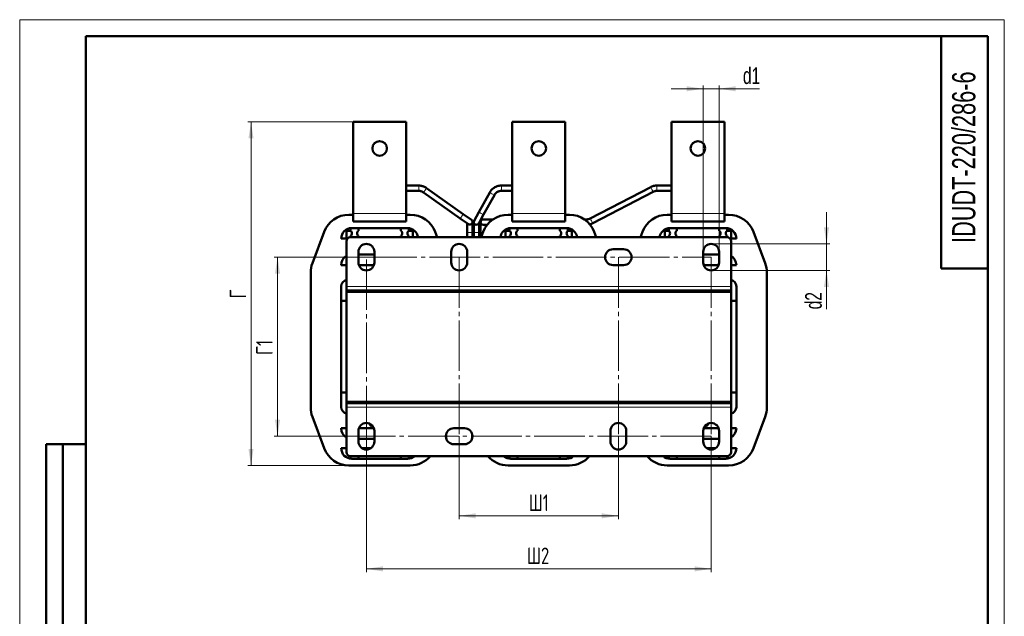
# Model space of a CAD drawing. Header units: millimetres. Extents: x 0 to 743, y 0 to 1050.
# Tile 2 of 2: x 0 to 743, y 600 to 1050. Entities that reach past the tile are written whole.
import ezdxf

# ---------------------------------------------------------------- set-up
doc = ezdxf.new("R2010")
doc.units = ezdxf.units.MM
doc.header["$LTSCALE"] = 2.5
doc.linetypes.add('SLD-Осевая', pattern=[19.05, 15.24, -1.27, 1.27, -1.27])
doc.linetypes.add('SLD-Сплошная', pattern=[0])
doc.styles.add('SLDTEXTSTYLE0', font='TXT', dxfattribs={"width": 0.7})
doc.styles.add('SLDTEXTSTYLE1', font='TXT', dxfattribs={"width": 0.7, "bigfont": 'bigfont'})
doc.dimstyles.new('SLDDIMSTYLE0', dxfattribs={"dimtxt": 12.5, "dimasz": 12.5, "dimexe": 0, "dimexo": 0.0625, "dimgap": 3.125, "dimtad": 2, "dimdec": 1, "dimrnd": 1e-09, "dimzin": 12, "dimdsep": 46, "dimtxsty": 'SLDTEXTSTYLE0', "dimsah": 1, "dimcen": 0.09, "dimadec": 0, "dimazin": 3, "dimtfac": 1, "dimtdec": 3, "dimtofl": 0, "dimtmove": 0, "dimatfit": 3, "dimfxl": 0, "dimfrac": 2, "dimtolj": 1, "dimtzin": 12, "dimarcsym": 0})
doc.dimstyles.new('SLDDIMSTYLE1', dxfattribs={"dimtxt": 12.5, "dimasz": 12.5, "dimexe": 0, "dimexo": 0.0625, "dimgap": 3.125, "dimtad": 2, "dimdec": 1, "dimrnd": 1e-09, "dimzin": 12, "dimdsep": 46, "dimtxsty": 'SLDTEXTSTYLE0', "dimsah": 1, "dimcen": 0.09, "dimadec": 0, "dimazin": 3, "dimtfac": 1, "dimtdec": 3, "dimtmove": 0, "dimatfit": 0, "dimfxl": 0, "dimfrac": 2, "dimtolj": 1, "dimtzin": 12, "dimarcsym": 0})

# ---------------------------------------------------------------- blocks, each defined once
blk = doc.blocks.new('_D_2')
at = {"color": 7, "linetype": 'SLD-Сплошная', "lineweight": 0}
for p, q in [((261.41, 870.93), (191.94, 870.93)), ((194.44, 735.93), (194.44, 870.93)), ((261.41, 735.93), (191.94, 735.93))]:
    blk.add_line(p, q, dxfattribs=at)
at = {"color": 7, "linetype": 'SLD-Сплошная', "lineweight": 18}
for points in [[(194.44, 870.93), (192.51, 858.43), (196.36, 858.43)], [(194.44, 735.93), (196.36, 748.43), (192.51, 748.43)]]:
    blk.add_solid(points, dxfattribs=at)
at = {"color": 7, "linetype": 'SLD-Сплошная', "lineweight": 18, "insert": (178.32, 797.21), "char_height": 12.5, "attachment_point": 1, "rotation": 90, "style": 'SLDTEXTSTYLE1'}
blk.add_mtext('Г1', dxfattribs=at)
blk = doc.blocks.new('_D_3')
at = {"color": 7, "linetype": 'SLD-Сплошная', "lineweight": 0}
for p, q in [((261.44, 735.9), (261.44, 633.43)), ((521.44, 735.9), (521.44, 633.43)), ((261.44, 635.93), (521.44, 635.93))]:
    blk.add_line(p, q, dxfattribs=at)
at = {"color": 7, "linetype": 'SLD-Сплошная', "lineweight": 18}
for points in [[(261.44, 635.93), (273.94, 634), (273.94, 637.85)], [(521.44, 635.93), (508.94, 637.85), (508.94, 634)]]:
    blk.add_solid(points, dxfattribs=at)
at = {"color": 7, "linetype": 'SLD-Сплошная', "lineweight": 18, "insert": (382.55, 652.04), "char_height": 12.5, "attachment_point": 1, "style": 'SLDTEXTSTYLE1'}
blk.add_mtext('Ш2', dxfattribs=at)
blk = doc.blocks.new('_D_4')
at = {"color": 7, "linetype": 'SLD-Сплошная', "lineweight": 0}
for p, q in [((331.44, 735.9), (331.44, 673.43)), ((451.44, 735.9), (451.44, 673.43)), ((331.44, 675.93), (451.44, 675.93))]:
    blk.add_line(p, q, dxfattribs=at)
at = {"color": 7, "linetype": 'SLD-Сплошная', "lineweight": 18}
for points in [[(331.44, 675.93), (343.94, 674), (343.94, 677.85)], [(451.44, 675.93), (438.94, 677.85), (438.94, 674)]]:
    blk.add_solid(points, dxfattribs=at)
at = {"color": 7, "linetype": 'SLD-Сплошная', "lineweight": 18, "insert": (383.89, 692.04), "char_height": 12.5, "attachment_point": 1, "style": 'SLDTEXTSTYLE1'}
blk.add_mtext('Ш1', dxfattribs=at)
blk = doc.blocks.new('_D_5')
at = {"color": 7, "linetype": 'SLD-Сплошная', "lineweight": 0}
for p, q in [((251.41, 972.93), (171.94, 972.93)), ((174.44, 713.93), (174.44, 972.93)), ((248.27, 713.93), (171.94, 713.93))]:
    blk.add_line(p, q, dxfattribs=at)
at = {"color": 7, "linetype": 'SLD-Сплошная', "lineweight": 18}
for points in [[(174.44, 972.93), (172.51, 960.43), (176.36, 960.43)], [(174.44, 713.93), (176.36, 726.43), (172.51, 726.43)]]:
    blk.add_solid(points, dxfattribs=at)
at = {"color": 7, "linetype": 'SLD-Сплошная', "lineweight": 18, "insert": (158.32, 839.88), "char_height": 12.5, "attachment_point": 1, "rotation": 90, "style": 'SLDTEXTSTYLE1'}
blk.add_mtext('Г', dxfattribs=at)
blk = doc.blocks.new('_D_6')
at = {"color": 7, "linetype": 'SLD-Сплошная', "lineweight": 0}
for p, q in [((515.44, 997.93), (491.4, 997.93)), ((515.44, 874.95), (515.44, 1000.43)), ((515.44, 997.93), (527.44, 997.93)), ((527.44, 874.95), (527.44, 1000.43)), ((527.44, 997.93), (557.83, 997.93))]:
    blk.add_line(p, q, dxfattribs=at)
at = {"color": 7, "linetype": 'SLD-Сплошная', "lineweight": 18}
for points in [[(515.44, 997.93), (502.94, 999.85), (502.94, 996)], [(527.44, 997.93), (539.94, 996), (539.94, 999.85)]]:
    blk.add_solid(points, dxfattribs=at)
at = {"color": 7, "linetype": 'SLD-Сплошная', "lineweight": 18, "insert": (545.4, 1014.04), "char_height": 12.5, "attachment_point": 1, "style": 'SLDTEXTSTYLE0'}
blk.add_mtext('d1', dxfattribs=at)
blk = doc.blocks.new('_D_7')
at = {"color": 7, "linetype": 'SLD-Сплошная', "lineweight": 0}
for p, q in [((608.44, 880.93), (608.44, 904.96)), ((521.46, 880.93), (610.94, 880.93)), ((608.44, 860.93), (608.44, 880.93)), ((521.46, 860.93), (610.94, 860.93)), ((608.44, 860.93), (608.44, 831.62))]:
    blk.add_line(p, q, dxfattribs=at)
at = {"color": 7, "linetype": 'SLD-Сплошная', "lineweight": 18}
for points in [[(608.44, 880.93), (610.36, 893.43), (606.51, 893.43)], [(608.44, 860.93), (606.51, 848.43), (610.36, 848.43)]]:
    blk.add_solid(points, dxfattribs=at)
at = {"color": 7, "linetype": 'SLD-Сплошная', "lineweight": 18, "insert": (592.32, 831.62), "char_height": 12.5, "attachment_point": 1, "rotation": 90, "style": 'SLDTEXTSTYLE0'}
blk.add_mtext('d2', dxfattribs=at)

msp = doc.modelspace()

# ---------------------------------------------------------------- linework, layer by layer
at = {"color": 7, "linetype": 'SLD-Сплошная', "lineweight": 18}
for p, q in [((0, 1050), (742.5, 1050)), ((0, 1050), (0, 0)), ((742.5, 1050), (742.5, 0))]:
    msp.add_line(p, q, dxfattribs=at)
at = {"color": 7, "linetype": 'SLD-Сплошная', "lineweight": 50}
for p, q in [((50, 1037.5), (50, 12.5)), ((730, 1037.5), (50, 1037.5)), ((50, 1037.5), (50, 12.5)), ((695, 1037.5), (695, 862.5)), ((730, 12.5), (730, 1037.5)), ((251.44, 972.93), (291.44, 972.93)), ((251.44, 903.93), (251.44, 972.93)), ((291.44, 972.93), (291.44, 903.93)), ((371.44, 903.93), (371.44, 972.93)), ((371.44, 972.93), (411.44, 972.93)), ((411.44, 972.93), (411.44, 903.93)), ((491.44, 903.93), (491.44, 972.93)), ((491.44, 972.93), (531.44, 972.93)), ((531.44, 972.93), (531.44, 903.93)), ((300.93, 924.93), (291.44, 924.93)), ((291.44, 920.93), (300.93, 920.93)), ((300.93, 924.93), (300.93, 924.92)), ((334.41, 903.47), (306.72, 923.08)), ((371.44, 924.93), (363.23, 924.93)), ((363.23, 924.92), (363.23, 924.93)), ((363.23, 920.93), (371.44, 920.93)), ((475.82, 923.79), (430.3, 900.11)), ((491.44, 924.93), (480.45, 924.93)), ((480.45, 920.93), (491.44, 920.93)), ((304.41, 919.82), (332.09, 900.21)), ((354.46, 919.74), (346.32, 904.92)), ((349.83, 903), (357.96, 917.82)), ((432.15, 896.56), (477.67, 920.25)), ((251.44, 902.93), (248.3, 902.93)), ((251.44, 897.93), (251.44, 903.93)), ((291.44, 897.93), (291.44, 903.93)), ((294.58, 902.93), (291.44, 902.93)), ((332.09, 900.21), (338.33, 895.79)), ((340.64, 899.06), (334.41, 903.47)), ((346.32, 904.92), (342.73, 898.39)), ((346.24, 896.46), (349.83, 903)), ((357, 899.43), (349.48, 899.43)), ((371.44, 902.93), (368.3, 902.93)), ((371.44, 897.93), (371.44, 903.93)), ((411.44, 897.93), (411.44, 903.93)), ((414.58, 902.93), (411.44, 902.93)), ((427.52, 899.43), (425.88, 899.43)), ((491.44, 902.93), (488.3, 902.93)), ((491.44, 897.93), (491.44, 903.93)), ((531.44, 897.93), (531.44, 903.93)), ((534.58, 902.93), (531.44, 902.93)), ((249.44, 891.92), (249.44, 890.92)), ((250.44, 892.93), (292.44, 892.93)), ((250.44, 892.92), (254.44, 892.92)), ((251.44, 897.93), (291.44, 897.93)), ((251.44, 892.93), (251.44, 892.92)), ((255.44, 891.92), (255.44, 890.92)), ((287.44, 891.92), (287.44, 890.92)), ((292.44, 892.92), (288.44, 892.92)), ((291.44, 892.93), (291.44, 892.92)), ((293.44, 890.92), (293.44, 891.92)), ((337.48, 896.39), (337.48, 889.43)), ((341.48, 889.43), (341.48, 897.43)), ((342.48, 897.43), (342.48, 889.43)), ((346.48, 889.43), (346.48, 896.91)), ((347.48, 897.43), (347.48, 889.43)), ((349.48, 895.43), (352.69, 895.43)), ((351.48, 893.76), (351.48, 895.43)), ((369.44, 891.92), (369.44, 890.92)), ((370.44, 892.93), (412.44, 892.93)), ((370.44, 892.92), (374.44, 892.92)), ((371.44, 897.93), (411.44, 897.93)), ((371.44, 892.93), (371.44, 892.92)), ((375.44, 891.92), (375.44, 890.92)), ((407.44, 891.92), (407.44, 890.92)), ((412.44, 892.92), (408.44, 892.92)), ((411.44, 892.93), (411.44, 892.92)), ((413.44, 890.92), (413.44, 891.92)), ((489.44, 891.92), (489.44, 890.92)), ((490.44, 892.93), (532.44, 892.93)), ((490.44, 892.92), (494.44, 892.92)), ((491.44, 897.93), (531.44, 897.93)), ((491.44, 892.93), (491.44, 892.92)), ((495.44, 891.92), (495.44, 890.92)), ((527.44, 891.92), (527.44, 890.92)), ((532.44, 892.92), (528.44, 892.92)), ((531.44, 892.93), (531.44, 892.92)), ((533.44, 890.92), (533.44, 891.92)), ((229.57, 889.95), (220.71, 866.32)), ((247.2, 884.93), (242.44, 884.93)), ((246.44, 890.68), (249.72, 890.68)), ((246.44, 884.93), (246.44, 890.68)), ((249.44, 886.94), (249.44, 885.94)), ((249.44, 885.93), (533.44, 885.93)), ((255.44, 886.94), (255.44, 885.94)), ((287.44, 886.94), (287.44, 885.94)), ((293.16, 890.68), (296.44, 890.68)), ((293.44, 885.94), (293.44, 886.94)), ((296.44, 890.68), (296.44, 885.93)), ((314.81, 885.93), (313.3, 889.95)), ((337.48, 889.43), (337.48, 885.93)), ((341.48, 885.93), (341.48, 889.43)), ((342.48, 889.43), (342.48, 885.93)), ((346.48, 885.93), (346.48, 889.43)), ((347.48, 889.43), (347.48, 885.93)), ((349.57, 889.95), (348.06, 885.93)), ((366.44, 890.68), (369.72, 890.68)), ((366.44, 885.93), (366.44, 890.68)), ((369.44, 886.94), (369.44, 885.94)), ((375.44, 886.94), (375.44, 885.94)), ((407.44, 886.94), (407.44, 885.94)), ((413.16, 890.68), (416.44, 890.68)), ((413.44, 885.94), (413.44, 886.94)), ((416.44, 890.68), (416.44, 885.93)), ((434.81, 885.93), (433.3, 889.95)), ((469.57, 889.95), (468.06, 885.93)), ((486.44, 890.68), (489.72, 890.68)), ((486.44, 885.93), (486.44, 890.68)), ((489.44, 886.94), (489.44, 885.94)), ((495.44, 886.94), (495.44, 885.94)), ((527.44, 886.94), (527.44, 885.94)), ((533.16, 890.68), (536.44, 890.68)), ((533.44, 885.94), (533.44, 886.94)), ((540.44, 884.93), (535.67, 884.93)), ((536.44, 890.68), (536.44, 884.93)), ((562.16, 866.32), (553.3, 889.95)), ((246.44, 882.93), (246.44, 848.93)), ((455.44, 876.93), (447.44, 876.93)), ((536.44, 882.93), (536.44, 848.93)), ((255.44, 874.93), (255.44, 866.93)), ((255.44, 872.93), (267.44, 872.93)), ((267.44, 866.93), (267.44, 874.93)), ((325.44, 874.93), (325.44, 866.93)), ((337.44, 866.93), (337.44, 874.93)), ((515.44, 874.93), (515.44, 866.93)), ((515.44, 872.93), (527.44, 872.93)), ((527.44, 866.93), (527.44, 874.93)), ((246.44, 864.93), (242.44, 864.93)), ((267.09, 864.93), (255.78, 864.93)), ((447.44, 864.93), (455.44, 864.93)), ((527.09, 864.93), (515.78, 864.93)), ((540.44, 864.93), (536.44, 864.93)), ((695, 862.5), (730, 862.5)), ((219.44, 859.3), (219.44, 757.55)), ((563.44, 757.55), (563.44, 859.3)), ((242.44, 757.93), (242.44, 848.93)), ((242.45, 848.92), (242.45, 837.92)), ((242.54, 849.93), (242.55, 849.93)), ((246.44, 848.93), (246.44, 845.93)), ((536.44, 848.93), (536.44, 845.93)), ((540.32, 849.93), (540.34, 849.93)), ((540.43, 837.92), (540.43, 848.92)), ((540.44, 848.93), (540.44, 757.93)), ((242.45, 845.93), (242.44, 845.93)), ((246.44, 844.93), (246.44, 845.93)), ((246.44, 845.93), (296.44, 845.93)), ((246.44, 845.93), (536.44, 845.93)), ((296.44, 844.93), (246.44, 844.93)), ((246.44, 761.93), (246.44, 844.93)), ((246.44, 844.93), (536.44, 844.93)), ((296.44, 845.93), (296.44, 844.93)), ((296.44, 845.93), (296.44, 845.93)), ((296.44, 845.93), (296.44, 844.93)), ((300.43, 844.93), (300.43, 845.93)), ((300.44, 845.93), (300.44, 844.93)), ((323.44, 844.93), (323.44, 845.93)), ((339.44, 845.93), (339.44, 844.93)), ((362.44, 844.93), (362.44, 845.93)), ((362.45, 845.93), (362.45, 844.93)), ((366.44, 844.93), (366.44, 845.93)), ((366.44, 845.93), (416.44, 845.93)), ((416.44, 844.93), (366.44, 844.93)), ((416.44, 845.93), (416.44, 844.93)), ((416.44, 845.93), (416.44, 845.93)), ((416.44, 845.93), (416.44, 844.93)), ((420.43, 844.93), (420.43, 845.93)), ((420.44, 845.93), (420.44, 844.93)), ((443.44, 844.93), (443.44, 845.93)), ((459.44, 845.93), (459.44, 844.93)), ((482.44, 844.93), (482.44, 845.93)), ((482.45, 845.93), (482.45, 844.93)), ((486.44, 844.93), (486.44, 845.93)), ((486.44, 845.93), (536.44, 845.93)), ((536.44, 844.93), (486.44, 844.93)), ((536.44, 845.93), (536.44, 844.93)), ((536.44, 845.93), (536.44, 845.93)), ((536.44, 845.93), (536.44, 844.93)), ((536.44, 844.93), (536.44, 761.93)), ((540.44, 845.93), (540.43, 845.93)), ((246.44, 837.92), (242.45, 837.92)), ((536.44, 837.92), (540.43, 837.92)), ((242.45, 768.94), (242.45, 757.94)), ((246.44, 768.94), (242.45, 768.94)), ((536.44, 768.94), (540.43, 768.94)), ((540.43, 757.94), (540.43, 768.94)), ((242.44, 760.93), (242.45, 760.93)), ((246.44, 760.93), (246.44, 761.93)), ((246.44, 761.93), (296.44, 761.93)), ((536.44, 761.93), (246.44, 761.93)), ((296.44, 760.93), (246.44, 760.93)), ((536.44, 760.93), (246.44, 760.93)), ((246.44, 757.93), (246.44, 760.93)), ((246.44, 723.93), (246.44, 757.93)), ((296.44, 761.93), (296.44, 760.93)), ((300.43, 760.93), (300.43, 761.93)), ((300.44, 761.93), (300.44, 760.93)), ((323.44, 760.93), (323.44, 761.93)), ((339.44, 761.93), (339.44, 760.93)), ((362.44, 760.93), (362.44, 761.93)), ((362.45, 761.93), (362.45, 760.93)), ((366.44, 760.93), (366.44, 761.93)), ((366.44, 761.93), (416.44, 761.93)), ((416.44, 760.93), (366.44, 760.93)), ((416.44, 761.93), (416.44, 760.93)), ((420.43, 760.93), (420.43, 761.93)), ((420.44, 761.93), (420.44, 760.93)), ((443.44, 760.93), (443.44, 761.93)), ((459.44, 761.93), (459.44, 760.93)), ((482.44, 760.93), (482.44, 761.93)), ((482.45, 761.93), (482.45, 760.93)), ((486.44, 760.93), (486.44, 761.93)), ((486.44, 761.93), (536.44, 761.93)), ((536.44, 760.93), (486.44, 760.93)), ((536.44, 761.93), (536.44, 760.93)), ((536.44, 757.93), (536.44, 760.93)), ((536.44, 723.93), (536.44, 757.93)), ((540.43, 760.93), (540.44, 760.93)), ((220.71, 750.53), (229.57, 726.9)), ((242.55, 756.93), (242.54, 756.93)), ((540.34, 756.93), (540.32, 756.93)), ((553.3, 726.9), (562.16, 750.53)), ((263.93, 744.52), (263.93, 745.38)), ((263.93, 744.52), (265.31, 743.73)), ((266.08, 743.73), (265.31, 743.73)), ((517.56, 743.73), (516.79, 743.73)), ((517.56, 743.73), (518.94, 744.52)), ((518.94, 745.38), (518.94, 744.52)), ((242.44, 741.93), (246.44, 741.93)), ((255.44, 739.93), (255.44, 731.93)), ((255.78, 741.93), (267.09, 741.93)), ((267.44, 731.93), (267.44, 739.93)), ((335.44, 741.93), (327.44, 741.93)), ((445.44, 739.93), (445.44, 731.93)), ((457.44, 731.93), (457.44, 739.93)), ((515.44, 739.93), (515.44, 731.93)), ((515.78, 741.93), (527.09, 741.93)), ((527.44, 731.93), (527.44, 739.93)), ((536.44, 741.93), (540.44, 741.93)), ((20, 430), (20, 730)), ((50, 730), (20, 730)), ((20, 430), (20, 730)), ((32.5, 430), (32.5, 730)), ((32.5, 430), (32.5, 730)), ((267.44, 733.93), (255.44, 733.93)), ((327.44, 729.93), (335.44, 729.93)), ((527.44, 733.93), (515.44, 733.93)), ((242.44, 726.93), (246.44, 726.93)), ((533.44, 720.93), (249.44, 720.93)), ((249.44, 720.93), (249.44, 719.94)), ((255.44, 720.93), (255.44, 719.94)), ((258.12, 726.93), (264.75, 726.93)), ((287.44, 719.94), (287.44, 720.93)), ((293.44, 719.94), (293.44, 720.93)), ((369.44, 720.93), (369.44, 719.94)), ((375.44, 720.93), (375.44, 719.94)), ((407.44, 720.93), (407.44, 719.94)), ((413.44, 720.93), (413.44, 719.94)), ((489.44, 720.93), (489.44, 719.94)), ((495.44, 720.93), (495.44, 719.94)), ((518.12, 726.93), (524.75, 726.93)), ((527.44, 720.93), (527.44, 719.94)), ((533.44, 720.93), (533.44, 719.94)), ((536.44, 726.93), (540.44, 726.93)), ((248.3, 713.93), (294.58, 713.93)), ((254.44, 718.94), (250.44, 718.94)), ((292.44, 718.93), (250.44, 718.93)), ((292.44, 718.94), (288.44, 718.94)), ((368.3, 713.93), (414.58, 713.93)), ((374.44, 718.94), (370.44, 718.94)), ((412.44, 718.93), (370.44, 718.93)), ((412.44, 718.94), (408.44, 718.94)), ((488.3, 713.93), (534.58, 713.93)), ((494.44, 718.94), (490.44, 718.94)), ((532.44, 718.93), (490.44, 718.93)), ((532.44, 718.94), (528.44, 718.94))]:
    msp.add_line(p, q, dxfattribs=at)
at = {"color": 8, "linetype": 'SLD-Сплошная', "lineweight": 18}
for p, q in [((300.93, 924.92), (300.93, 920.93)), ((363.23, 920.93), (363.23, 924.92)), ((480.45, 920.93), (480.45, 924.93)), ((291.44, 903.93), (251.44, 903.93)), ((411.44, 903.93), (371.44, 903.93)), ((427.52, 898.17), (427.52, 899.43)), ((531.44, 903.93), (491.44, 903.93)), ((341.48, 889.43), (337.48, 889.43)), ((346.48, 889.43), (342.48, 889.43)), ((347.48, 889.43), (349.38, 889.43)), ((536.44, 848.93), (246.44, 848.93)), ((246.44, 757.93), (536.44, 757.93))]:
    msp.add_line(p, q, dxfattribs=at)
at = {"color": 7, "linetype": 'SLD-Осевая', "lineweight": 18}
for p, q in [((261.44, 870.93), (521.44, 870.93)), ((261.44, 735.93), (261.44, 870.93)), ((331.44, 870.93), (331.44, 735.93)), ((451.44, 870.93), (451.44, 735.93)), ((521.44, 870.93), (521.44, 735.93)), ((521.44, 735.93), (261.44, 735.93))]:
    msp.add_line(p, q, dxfattribs=at)
at = {"color": 7, "linetype": 'SLD-Сплошная', "lineweight": 50}
for centre in [(271.44, 952.93), (391.44, 952.93), (511.44, 952.93)]:
    msp.add_circle(centre, 5.5, dxfattribs=at)
at = {"color": 8, "linetype": 'SLD-Сплошная', "lineweight": 18}
for centre, radius, start, end in [((293.46, 930.03), 14.97, 317.00654, 332.36479), ((496.55, 932.33), 22.41, 202.3733, 212.6124), ((361.86, 929.07), 11.91, 231.56645, 250.90069), ((323.93, 907.83), 11.17, 316.9692, 327.24811), ((324.5, 908.65), 11.17, 322.12946, 332.40837), ((351.15, 910.59), 7.45, 229.59107, 245.0651), ((352.02, 910.11), 7.45, 237.39961, 252.87363), ((448.04, 907.08), 19.06, 201.47055, 213.51512)]:
    msp.add_arc(centre, radius, start, end, dxfattribs=at)
at = {"color": 7, "linetype": 'SLD-Сплошная', "lineweight": 50}
for centre, radius, start, end in [((248.3, 882.93), 20, 90, 159.44395), ((294.58, 882.93), 20, 20.55605, 90), ((339.48, 897.43), 2, 234.68879, 54.68879), ((349.48, 897.43), 2, 90, 180), ((368.3, 882.93), 20, 90, 159.44395), ((414.58, 882.93), 20, 20.55605, 90), ((488.3, 882.93), 20, 90, 159.44395), ((534.58, 882.93), 20, 20.55605, 90), ((250.44, 884.93), 8, 90, 180), ((250.44, 891.92), 1, 90, 180), ((254.44, 891.92), 1, 0, 90), ((288.44, 891.92), 1, 90, 180), ((292.44, 884.93), 8, 7.18076, 90), ((292.44, 891.92), 1, 0, 90), ((344.48, 897.43), 2, 151.23235, 331.23235), ((349.48, 897.43), 2, 180, 270), ((370.44, 884.93), 8, 90, 172.81924), ((370.44, 891.92), 1, 90, 180), ((374.44, 891.92), 1, 0, 90), ((408.44, 891.92), 1, 90, 180), ((412.44, 884.93), 8, 7.18076, 90), ((412.44, 891.92), 1, 0, 90), ((490.44, 884.93), 8, 90, 172.81924), ((490.44, 891.92), 1, 90, 180), ((494.44, 891.92), 1, 0, 90), ((528.44, 891.92), 1, 90, 180), ((532.44, 884.93), 8, 0, 90), ((532.44, 891.92), 1, 0, 90), ((249.44, 882.93), 3, 90, 180), ((247.96, 888.93), 2.48, 306.63979, 53.36021), ((256.92, 888.93), 2.48, 126.63979, 233.36021), ((285.96, 888.93), 2.48, 306.63979, 53.36021), ((294.92, 888.93), 2.48, 126.63979, 233.36021), ((367.96, 888.93), 2.48, 306.63979, 53.36021), ((376.92, 888.93), 2.48, 126.63979, 233.36021), ((405.96, 888.93), 2.48, 306.63979, 53.36021), ((414.92, 888.93), 2.48, 126.63979, 233.36021), ((487.96, 888.93), 2.48, 306.63979, 53.36021), ((496.92, 888.93), 2.48, 126.63979, 233.36021), ((525.96, 888.93), 2.48, 306.63979, 53.36021), ((534.92, 888.93), 2.48, 126.63979, 233.36021), ((533.44, 882.93), 3, 360, 90), ((261.44, 874.93), 6, 360, 180), ((331.44, 874.93), 6, 360, 180), ((447.44, 870.93), 6, 90, 270), ((455.44, 870.93), 6, 270, 90), ((521.44, 874.93), 6, 360, 180), ((250.44, 864.93), 8, 120, 180), ((532.44, 864.93), 8, 0, 60), ((239.44, 859.3), 20, 159.44395, 180), ((261.44, 866.93), 6, 180, 360), ((331.44, 866.93), 6, 180, 360), ((521.44, 866.93), 6, 180, 360), ((543.44, 859.3), 20, 0, 20.55605), ((247.44, 848.93), 5, 101.53696, 180), ((247.45, 848.92), 5, 101.65394, 180), ((535.44, 848.93), 5, 0, 78.46304), ((535.43, 848.92), 5, 0, 78.34606), ((239.44, 757.55), 20, 180, 200.55605), ((247.44, 757.93), 5, 180, 258.46304), ((247.45, 757.94), 5, 180, 258.34606), ((535.43, 757.94), 5, 281.65394, 0), ((535.44, 757.93), 5, 281.53696, 0), ((543.44, 757.55), 20, 339.44395, 0), ((261.44, 739.93), 6, 0, 180), ((451.44, 739.93), 6, 360, 180), ((521.44, 739.93), 6, 0, 180), ((250.44, 741.93), 8, 180, 240), ((327.44, 735.93), 6, 90, 270), ((335.44, 735.93), 6, 270, 90), ((532.44, 741.93), 8, 300, 0), ((261.44, 731.93), 6, 180, 0), ((451.44, 731.93), 6, 180, 0), ((521.44, 731.93), 6, 180, 0), ((248.3, 733.93), 20, 200.55605, 270), ((250.44, 726.93), 8, 180, 270), ((249.44, 723.93), 3, 180, 270), ((292.44, 726.93), 8, 270, 311.40962), ((294.58, 733.93), 20, 270, 319.4584), ((368.3, 733.93), 20, 220.5416, 270), ((370.44, 726.93), 8, 228.59038, 270), ((412.44, 726.93), 8, 270, 311.40962), ((414.58, 733.93), 20, 270, 319.4584), ((488.3, 733.93), 20, 220.5416, 270), ((490.44, 726.93), 8, 228.59038, 270), ((532.44, 726.93), 8, 270, 0), ((533.44, 723.93), 3, 270, 360), ((534.58, 733.93), 20, 270, 339.44395), ((250.44, 719.94), 1, 180, 270), ((254.44, 719.94), 1, 270, 0), ((288.44, 719.94), 1, 180, 270), ((292.44, 719.94), 1, 270, 0), ((370.44, 719.94), 1, 180, 270), ((374.44, 719.94), 1, 270, 0), ((408.44, 719.94), 1, 180, 270), ((412.44, 719.94), 1, 270, 0), ((490.44, 719.94), 1, 180, 270), ((494.44, 719.94), 1, 270, 0), ((528.44, 719.94), 1, 180, 270), ((532.44, 719.94), 1, 270, 0)]:
    msp.add_arc(centre, radius, start, end, dxfattribs=at)
for points, knots in [([(306.71, 923.06), (306.41, 923.27), (305.73, 923.75), (304.62, 924.25), (303.48, 924.61), (302.29, 924.87), (301.43, 924.9), (300.93, 924.93)], [0, 0, 0, 0, 0.173547, 0.409267, 0.583453, 0.756398, 1, 1, 1, 1]), ([(300.93, 920.93), (301.41, 920.89), (302.09, 920.85), (303.04, 920.56), (303.74, 920.27), (304.2, 919.94), (304.4, 919.8)], [0, 0, 0, 0, 0.387127, 0.543377, 0.803757, 1, 1, 1, 1]), ([(363.23, 924.93), (362.63, 924.9), (361.79, 924.86), (360.57, 924.58), (359.53, 924.25), (358.35, 923.69), (357.18, 922.94), (356.08, 921.98), (355.14, 920.9), (354.68, 920.1), (354.47, 919.73)], [0, 0, 0, 0, 0.1666435, 0.2359512, 0.3510458, 0.4716157, 0.6019848, 0.7393143, 0.8825634, 1, 1, 1, 1]), ([(357.99, 917.8), (358.05, 917.93), (358.28, 918.43), (358.93, 919.17), (359.84, 919.93), (360.74, 920.41), (361.59, 920.72), (362.4, 920.89), (362.96, 920.92), (363.23, 920.93)], [0, 0, 0, 0, 0.063019, 0.261507, 0.452393, 0.615433, 0.737765, 0.876339, 1, 1, 1, 1]), ([(480.45, 924.93), (479.85, 924.9), (479.01, 924.86), (477.79, 924.58), (476.82, 924.28), (476.14, 923.94), (475.83, 923.78)], [0, 0, 0, 0, 0.37071, 0.52489, 0.780926, 1, 1, 1, 1]), ([(477.68, 920.23), (477.8, 920.3), (478.15, 920.5), (478.82, 920.71), (479.62, 920.9), (480.18, 920.92), (480.45, 920.93)], [0, 0, 0, 0, 0.14524, 0.417141, 0.725144, 1, 1, 1, 1]), ([(430.29, 900.12), (430.17, 900.05), (429.82, 899.85), (429.15, 899.64), (428.35, 899.46), (427.79, 899.44), (427.52, 899.43)], [0, 0, 0, 0, 0.145265, 0.417158, 0.7251517, 1, 1, 1, 1]), ([(429.79, 895.69), (429.87, 895.71), (430.34, 895.81), (431.15, 896.07), (431.83, 896.41), (432.14, 896.57)], [0, 0, 0, 0, 0.093658, 0.581683, 1, 1, 1, 1]), ([(263.93, 744.52), (264.26, 744.35), (264.87, 744.02), (265.5, 743.98), (265.8, 743.96)], [0, 0, 0, 0, 0.532383, 1, 1, 1, 1]), ([(517.01, 743.97), (517.07, 743.96), (517.73, 743.86), (518.37, 744.21), (518.94, 744.52)], [0, 0, 0, 0, 0.097224, 1, 1, 1, 1])]:
    msp.add_open_spline(points, degree=3, knots=knots, dxfattribs=at)

# ---------------------------------------------------------------- texts
at = {"color": 7, "linetype": 'Continuous', "lineweight": 0, "insert": (703.16, 946.33), "char_height": 17.5, "attachment_point": 2, "rotation": 90, "style": 'SLDTEXTSTYLE0'}
msp.add_mtext('IDUDT-220/286-6', dxfattribs=at)

# ---------------------------------------------------------------- dimensions: what is measured, and where the dimension line sits
at = {"color": 7, "linetype": 'SLD-Сплошная', "lineweight": 18}
for base, p1, p2, text, dimstyle, picture, middle in [((527.44, 997.93), (515.44, 874.93), (527.44, 874.93), 'd1', 'SLDDIMSTYLE1', '_D_6', (551.62, 997.93)), ((521.44, 635.93), (261.44, 735.93), (521.44, 735.93), 'Ш2', 'SLDDIMSTYLE0', '_D_3', (391.44, 635.93)), ((451.44, 675.93), (331.44, 735.93), (451.44, 735.93), 'Ш1', 'SLDDIMSTYLE0', '_D_4', (391.44, 675.93))]:
    dim = msp.add_linear_dim(base=base, p1=p1, p2=p2, text=text, dimstyle=dimstyle, dxfattribs=at)
    dim.commit()
    dim.dimension.update_dxf_attribs({"geometry": picture, "text_midpoint": middle, "dimtype": 160})
for base, p1, p2, text, dimstyle, picture, middle in [((174.44, 972.93), (248.3, 713.93), (251.44, 972.93), 'Г', 'SLDDIMSTYLE0', '_D_5', (174.44, 843.43)), ((608.44, 880.93), (521.44, 860.93), (521.44, 880.93), 'd2', 'SLDDIMSTYLE1', '_D_7', (608.44, 839.17)), ((194.44, 870.93), (261.44, 735.93), (261.44, 870.93), 'Г1', 'SLDDIMSTYLE0', '_D_2', (194.44, 803.43))]:
    dim = msp.add_linear_dim(base=base, p1=p1, p2=p2, angle=90, text=text, dimstyle=dimstyle, dxfattribs=at)
    dim.commit()
    dim.dimension.update_dxf_attribs({"geometry": picture, "text_midpoint": middle, "dimtype": 160})

doc.saveas('drawing.dxf')
